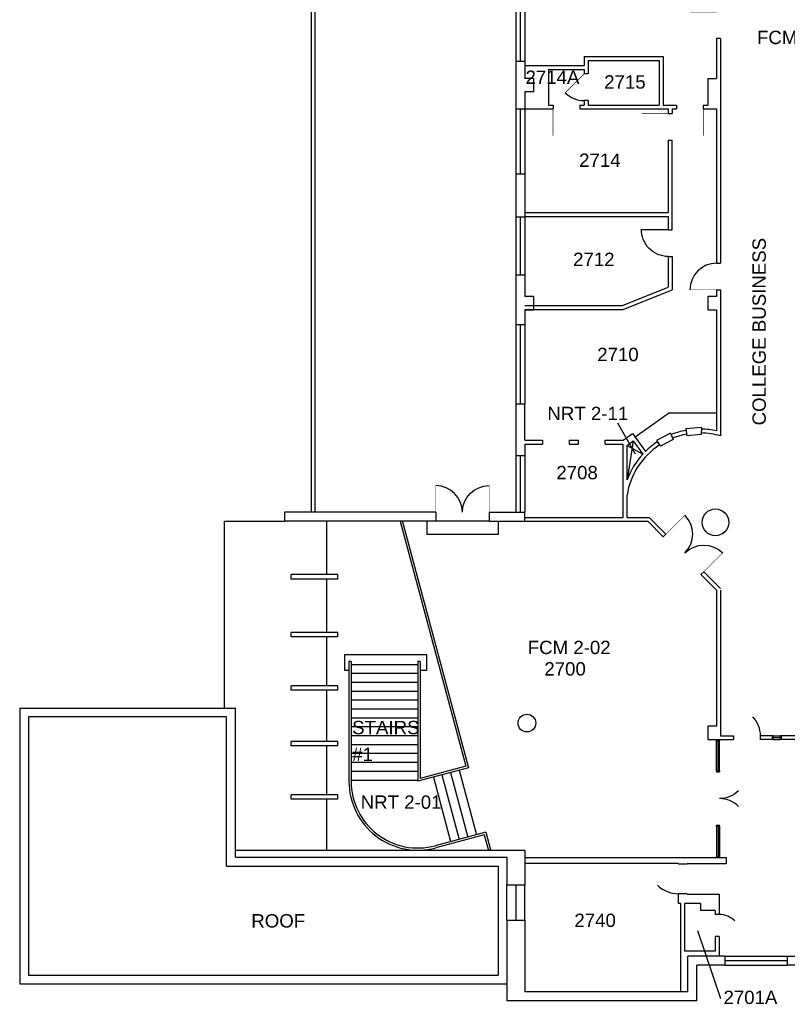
# Model space of a CAD drawing. Extents: x 1022 to 4599, y 252 to 3211.
# Tile 1 of 4: x 1022 to 2057, y 783 to 2110. Entities that reach past the tile are written whole.
import ezdxf
from ezdxf.enums import TextEntityAlignment as Align

# ---------------------------------------------------------------- set-up
doc = ezdxf.new("R2010")
doc.units = 0
doc.header["$LTSCALE"] = 96
doc.header["$MEASUREMENT"] = 0
doc.layers.get('0').update_dxf_attribs({"linetype": 'CONTINUOUS'})
for name, color, linetype in [('A-ANNO-RNUM', 4, 'CONTINUOUS'), ('A-ANNO-TEXT', 4, 'CONTINUOUS'), ('A-ANNO-TEXT-CTC', 181, 'CONTINUOUS'), ('A-DOOR', 2, 'CONTINUOUS'), ('A-FLOR-CASE', 3, 'CONTINUOUS'), ('A-FLOR-SHFT', 1, 'CONTINUOUS'), ('A-FLOR-STRS', 2, 'CONTINUOUS'), ('A-GLAZ', 2, 'CONTINUOUS'), ('A-ROOF', 1, 'CONTINUOUS'), ('A-WALL-FULL', 6, 'CONTINUOUS'), ('A-WALL-SILL', 1, 'CONTINUOUS')]:
    doc.layers.add(name, color=color, linetype=linetype)
doc.styles.add('ARIAL', font='arial.ttf')

# ---------------------------------------------------------------- blocks, each defined once
blk = doc.blocks.new('DL')
at = {"layer": 'A-DOOR', "const_width": 0.0156}
blk.add_lwpolyline([(-1, 0), (0, 0)], dxfattribs=at)
at = {"layer": 'A-DOOR'}
blk.add_arc((0, 0), 1, 90, 180, dxfattribs=at)
blk = doc.blocks.new('DR')
at = {"layer": 'A-DOOR'}
blk.add_lwpolyline([(0, 0, 0.0278, 0.0278, 0), (0, 1, 0, 0, 0.414214), (-1, 0, 0, 0, 0.414214)], format="xyseb", dxfattribs=at)
blk = doc.blocks.new('90S1')
blk.add_line((-0.5, 0), (-0.5, 1))
blk.add_arc((-0.5, 0), 1, 0, 91.707)
blk = doc.blocks.new('PP-FP02$0$DOOR-E')
at = {"const_width": 0.001}
blk.add_lwpolyline([(0, 0), (-0.707, 0.707)], dxfattribs=at)
blk.add_arc((0, 0), 1, 135, 180)

msp = doc.modelspace()

# ---------------------------------------------------------------- linework, layer by layer
at = {"layer": 'A-ANNO-TEXT-CTC'}
for p, q in [((1827.9, 1566.5), (1851.8, 1525)), ((1967.6, 789.9), (1936.5, 881.6))]:
    msp.add_line(p, q, dxfattribs=at)
at = {"layer": 'A-DOOR', "const_width": 1}
msp.add_lwpolyline([(1783.2, 2037.2), (1757.8, 2011.8)], dxfattribs=at)
at = {"layer": 'A-DOOR'}
msp.add_arc((1783.2, 2037.2), 36, 225, 270, dxfattribs=at)
at = {"layer": 'A-FLOR-CASE'}
for p, q in [((1851.9, 1547.7), (1896.9, 1579.7)), ((1961.8, 1579.7), (1896.9, 1579.7)), ((1571, 1434), (1571, 1416)), ((1655, 1434), (1583, 1434)), ((1667, 1434), (1667, 1416)), ((1667, 1416), (1571, 1416))]:
    msp.add_line(p, q, dxfattribs=at)
at = {"layer": 'A-FLOR-SHFT'}
for points in [[(1849.4, 1542.2), (1841, 1489.7)], [(1841, 1536.2), (1862.2, 1524.3)]]:
    msp.add_lwpolyline(points, dxfattribs=at)
at = {"layer": 'A-FLOR-STRS'}
for p, q in [((1537.9, 1434.8), (1627.2, 1101.5)), ((1535, 1434), (1623.5, 1103.7)), ((1571, 1254), (1460, 1254)), ((1460, 1254), (1460, 1233)), ((1571, 1233), (1571, 1254)), ((1466, 1245), (1466, 1083.3)), ((1469, 1245), (1466, 1245)), ((1469, 1245), (1469, 1083.3)), ((1469, 1241), (1559, 1241)), ((1559, 1245), (1559, 1083.3)), ((1562, 1245), (1559, 1245)), ((1562, 1245), (1562, 1087.2)), ((1460, 1233), (1466, 1233)), ((1469, 1229), (1559, 1229)), ((1562, 1233), (1571, 1233)), ((1469, 1217), (1559, 1217)), ((1469, 1205), (1559, 1205)), ((1469, 1193), (1559, 1193)), ((1469, 1181), (1559, 1181)), ((1469, 1169), (1559, 1169)), ((1469, 1157), (1559, 1157)), ((1469, 1145), (1559, 1145)), ((1469, 1133), (1559, 1133)), ((1469, 1121), (1559, 1121)), ((1469, 1109), (1559, 1109)), ((1623.5, 1103.7), (1562, 1087.2)), ((1469, 1097), (1559, 1097)), ((1627.2, 1101.5), (1559, 1083.3)), ((1579.9, 1088.9), (1603.1, 1001.9)), ((1591.4, 1092), (1614.7, 1005)), ((1603, 1095.1), (1626.3, 1008.1)), ((1614.6, 1098.2), (1637.9, 1011.3)), ((1469, 1085), (1559, 1085)), ((1650.5, 1014.6), (1582.3, 996.3)), ((1648.4, 1010.9), (1583.1, 993.4)), ((1648.4, 1010.9), (1654, 990)), ((1650.5, 1014.6), (1656.9, 990.8))]:
    msp.add_line(p, q, dxfattribs=at)
for radius in [93, 90]:
    msp.add_arc((1559, 1083.3), radius, 180, 285, dxfattribs=at)
at = {"layer": 'A-GLAZ'}
for p, q in [((1697, 2124), (1697, 2054)), ((1697, 1990), (1697, 1902)), ((1697, 1844), (1697, 1766)), ((1697, 1699), (1697, 1592)), ((1697, 1522), (1697, 1446)), ((1436, 1362), (1436, 1434)), ((1436, 1284), (1436, 1356)), ((1436, 1212), (1436, 1278)), ((1436, 1137), (1436, 1206)), ((2037.9, 1142.2), (2047.4, 1142.2)), ((1436, 1065), (1436, 1131)), ((1963.8, 1097.2), (1963.8, 1138.4)), ((1436, 990), (1436, 1059)), ((1963.8, 1022.7), (1963.8, 981.6)), ((1691, 943.8), (1691, 895.8)), ((1973, 841.4), (2057, 841.4))]:
    msp.add_line(p, q, dxfattribs=at)
at = {"layer": 'A-ROOF'}
for p, q in [((1415, 2552), (1415, 1446)), ((1420.2, 2543), (1420.2, 1446)), ((1298, 1182), (1298, 1434)), ((1298, 1434), (1379, 1434)), ((1022, 1182), (1313, 1182)), ((1022, 1182), (1022, 810)), ((1313, 981), (1313, 1182)), ((1301, 1170), (1034, 1170)), ((1034, 1170), (1034, 822)), ((1301, 969), (1301, 1170)), ((1301, 969), (1667, 969)), ((1667, 969), (1667, 822)), ((1022, 810), (1679, 810)), ((1034, 822), (1667, 822))]:
    msp.add_line(p, q, dxfattribs=at)
at = {"layer": 'A-WALL-FULL'}
for p, q in [((1967, 2084.8), (1961.8, 2084.8)), ((1961.8, 2084.8), (1961.8, 2031.2)), ((1967, 2084.8), (1967, 1782)), ((1783.2, 2060.5), (1783.2, 2048.5)), ((1783.2, 2060.5), (1889.8, 2060.5)), ((1889.8, 2060.5), (1889.8, 1995.2)), ((1703, 2054), (1691, 2054)), ((1691, 2054), (1691, 1990)), ((1703, 2054), (1703, 2031)), ((1703, 2048.5), (1783.2, 2048.5)), ((1788.5, 2055.2), (1788.5, 2037.2)), ((1788.5, 2055.2), (1884.5, 2055.2)), ((1884.5, 2055.2), (1884.5, 1995.2)), ((1735.2, 2043.2), (1735.2, 1995.2)), ((1735.2, 2043.2), (1783.2, 2043.2)), ((1783.2, 2043.2), (1783.2, 2037.2)), ((1788.5, 2037.2), (1783.2, 2037.2)), ((1715, 2031), (1703, 2031)), ((1715, 2031), (1715, 2013)), ((1949.8, 2031.2), (1961.8, 2031.2)), ((1949.8, 2031.2), (1949.8, 1995.2)), ((1703, 2013), (1703, 1990)), ((1715, 2013), (1703, 2013)), ((1735.2, 1995.2), (1741.2, 1995.2)), ((1741.2, 1995.2), (1741.2, 1990)), ((1777.2, 1995.2), (1777.2, 1990)), ((1777.2, 1995.2), (1783.2, 1995.2)), ((1788.5, 2001.2), (1783.2, 2001.2)), ((1783.2, 2001.2), (1783.2, 1995.2)), ((1788.5, 2001.2), (1788.5, 1995.2)), ((1788.5, 1995.2), (1884.5, 1995.2)), ((1889.8, 1995.2), (1907.8, 1995.2)), ((1907.8, 1995.2), (1907.8, 1990)), ((1943.8, 1995.2), (1943.8, 1990)), ((1943.8, 1995.2), (1949.8, 1995.2)), ((1691, 1990), (1741.2, 1990)), ((1777.2, 1990), (1896.5, 1990)), ((1896.5, 1990), (1896.5, 1984)), ((1896.5, 1984), (1901.8, 1984)), ((1901.8, 1990), (1901.8, 1984)), ((1901.8, 1990), (1907.8, 1990)), ((1943.8, 1990), (1961.8, 1990)), ((1961.8, 1990), (1961.8, 1782)), ((1896.5, 1948), (1901.8, 1948)), ((1896.5, 1948), (1896.5, 1850.2)), ((1901.8, 1827), (1901.8, 1948)), ((1703, 1902), (1691, 1902)), ((1691, 1902), (1691, 1844)), ((1703, 1902), (1703, 1844)), ((1703, 1850.2), (1896.5, 1850.2)), ((1703, 1844), (1691, 1844)), ((1703, 1845), (1896.5, 1845)), ((1896.5, 1845), (1896.5, 1827)), ((1896.5, 1827), (1901.8, 1827)), ((1896.5, 1791), (1896.5, 1749.5)), ((1896.5, 1791), (1901.8, 1791)), ((1901.8, 1791), (1901.8, 1746)), ((1961.8, 1782), (1967, 1782)), ((1703, 1766), (1691, 1766)), ((1691, 1766), (1691, 1699)), ((1703, 1766), (1703, 1737)), ((1834.7, 1724.7), (1896.5, 1749.5)), ((1835.8, 1719.4), (1901.8, 1746)), ((1961.8, 1746), (1961.8, 1737)), ((1961.8, 1746), (1967, 1746)), ((1967, 1746), (1967, 1549)), ((1715, 1737), (1703, 1737)), ((1715, 1737), (1715, 1719)), ((1949.8, 1737), (1949.8, 1719)), ((1961.8, 1737), (1949.8, 1737)), ((1703, 1724.7), (1834.7, 1724.7)), ((1703, 1719.4), (1835.8, 1719.4)), ((1703, 1719), (1715, 1719)), ((1703, 1719), (1703, 1699)), ((1949.8, 1719), (1961.8, 1719)), ((1961.8, 1719), (1961.8, 1555.7)), ((1703, 1699), (1691, 1699)), ((1703, 1592), (1691, 1592)), ((1691, 1592), (1691, 1522)), ((1703, 1543.3), (1703, 1592)), ((1703, 1543.3), (1727.1, 1543.3)), ((1727.1, 1543.3), (1727.1, 1538.1)), ((1763.1, 1543.3), (1775.6, 1543.3)), ((1763.1, 1543.3), (1763.1, 1538.1)), ((1775.6, 1538.1), (1775.6, 1543.3)), ((1811.6, 1543.3), (1835.8, 1543.3)), ((1811.6, 1538.1), (1811.6, 1543.3)), ((1835.8, 1543.5), (1848.5, 1552.5)), ((1841, 1536.2), (1849.4, 1542.2)), ((1848.5, 1552.5), (1865.9, 1528.1)), ((1849.4, 1542.2), (1862.2, 1524.3)), ((1703, 1538.1), (1703, 1522)), ((1703, 1538.1), (1727.1, 1538.1)), ((1763.1, 1538.1), (1775.6, 1538.1)), ((1811.6, 1538.1), (1835.8, 1538.1)), ((1835.8, 1439.2), (1835.8, 1538.1)), ((1841, 1489.7), (1841, 1536.2)), ((1703, 1522), (1691, 1522)), ((1841, 1439.2), (1841, 1469)), ((1379, 1446), (1379, 1434)), ((1583, 1446), (1379, 1446)), ((1583, 1446), (1583, 1434)), ((1655, 1446), (1703, 1446)), ((1655, 1446), (1655, 1434)), ((1703, 1434), (1703, 1446)), ((1703, 1439.2), (1835.8, 1439.2)), ((1841, 1439.2), (1871, 1439.2)), ((1871, 1439.2), (1893.5, 1416.7)), ((1583, 1434), (1379, 1434)), ((1655, 1434), (1868.8, 1434)), ((1868.8, 1434), (1889.8, 1413)), ((1889.8, 1413), (1893.5, 1416.7)), ((1388, 1356), (1388, 1362)), ((1451, 1362), (1388, 1362)), ((1451, 1356), (1388, 1356)), ((1451, 1356), (1451, 1362)), ((1940.7, 1362.1), (1944.5, 1365.8)), ((1940.7, 1362.1), (1961.8, 1341.1)), ((1944.5, 1365.8), (1967, 1343.3)), ((1961.8, 1341.1), (1961.8, 1157.7)), ((1967, 1341.1), (1967, 1144.7)), ((1451, 1284), (1388, 1284)), ((1388, 1278), (1388, 1284)), ((1451, 1278), (1388, 1278)), ((1451, 1278), (1451, 1284)), ((1451, 1212), (1388, 1212)), ((1388, 1206), (1388, 1212)), ((1451, 1206), (1451, 1212)), ((1451, 1206), (1388, 1206)), ((1961.8, 1157.7), (1950, 1157.7)), ((1950, 1157.7), (1950, 1139.7)), ((1967, 1144.7), (1984.5, 1144.7)), ((1984.5, 1144.7), (1984.5, 1139.7)), ((2020.5, 1144.7), (2020.5, 1139.7)), ((2036.6, 1144.7), (2020.5, 1144.7)), ((2075, 1144.7), (2048.6, 1144.7)), ((1451, 1137), (1388, 1137)), ((1388, 1131), (1388, 1137)), ((1451, 1131), (1388, 1131)), ((1451, 1131), (1451, 1137)), ((1950, 1139.7), (1984.5, 1139.7)), ((1950, 1139.7), (1962, 1139.7)), ((2036.6, 1139.7), (2020.5, 1139.7)), ((2072.2, 1139.7), (2048.6, 1139.7)), ((1451, 1065), (1388, 1065)), ((1388, 1059), (1388, 1065)), ((1451, 1059), (1451, 1065)), ((1451, 1059), (1388, 1059)), ((1703, 990), (1313, 990)), ((1703, 990), (1703, 943.8)), ((1313, 981), (1679, 981)), ((1679, 981), (1679, 943.8)), ((1703, 980.3), (1969.3, 980.3)), ((1910.2, 972.3), (1703, 972.3)), ((1910.2, 972.3), (1910.2, 971.6)), ((1922.2, 971.6), (1910.2, 971.6)), ((1922.2, 972.3), (1974.6, 972.3)), ((1922.2, 972.3), (1922.2, 971.6)), ((1961, 980.3), (1974.6, 980.3)), ((1974.6, 980.3), (1974.6, 972.3)), ((1679, 943.8), (1703, 943.8)), ((1910.2, 918.4), (1910.2, 931.6)), ((1922.2, 931.6), (1910.2, 931.6)), ((1922.2, 931.6), (1922.2, 930.9)), ((1922.2, 931.1), (1965.2, 931.1)), ((1965.2, 931.1), (1965.2, 903.8)), ((1913.6, 918.4), (1910.2, 918.4)), ((1913.6, 799.4), (1913.6, 918.4)), ((1918.5, 918.6), (1918.5, 854.4)), ((1940.6, 918.6), (1918.5, 918.6)), ((1940.6, 909.1), (1940.6, 918.6)), ((1960, 909.1), (1940.6, 909.1)), ((1960, 909.1), (1960, 903.8)), ((1965.2, 903.8), (1960, 903.8)), ((1679, 895.8), (1703, 895.8)), ((1679, 895.8), (1679, 787.4)), ((1703, 895.8), (1703, 799.4)), ((1960, 873.8), (1960, 854.4)), ((1965.2, 873.8), (1960, 873.8)), ((1965.2, 873.8), (1965.2, 847.4)), ((1960, 854.4), (1918.5, 854.4)), ((1973, 847.4), (1923, 847.4)), ((1923, 799.4), (1923, 847.4)), ((1973, 847.4), (1973, 835.4)), ((2057, 847.4), (2057, 835.4)), ((2057, 847.4), (2339, 847.4)), ((1973, 835.4), (1935, 835.4)), ((1935, 787.4), (1935, 835.4)), ((2339, 835.4), (2057, 835.4)), ((1923, 799.4), (1703, 799.4)), ((1935, 787.4), (1679, 787.4))]:
    msp.add_line(p, q, dxfattribs=at)
for centre, radius in [((1960.2, 1432.5), 18), ((1706, 1161.8), 12)]:
    msp.add_circle(centre, radius, dxfattribs=at)
for radius, start, end in [(104.8, 100.3881, 111.7581), (104.8, 77.6481, 89.0181), (104.8, 123.1281, 134.4981), (99.6, 100.3881, 111.7581), (99.6, 73.8636, 89.0181), (99.6, 123.1281, 170.961), (104.8, 137.4168, 159.7374)]:
    msp.add_arc((1939.3, 1453.4), radius, start, end, dxfattribs=at)
at = {"layer": 'A-WALL-SILL'}
for p, q in [((1691, 2124), (1691, 2054)), ((1703, 2124), (1703, 2054)), ((1691, 1990), (1691, 1902)), ((1703, 1990), (1703, 1902)), ((1691, 1844), (1691, 1766)), ((1703, 1844), (1703, 1766)), ((1691, 1699), (1691, 1592)), ((1703, 1699), (1703, 1592)), ((1941.2, 1560.2), (1920.1, 1558.4)), ((1920.1, 1558.4), (1921.7, 1549.3)), ((1941.2, 1560.2), (1941, 1550.9)), ((1899.7, 1552.6), (1880.9, 1542.8)), ((1880.9, 1542.8), (1886, 1535.1)), ((1903.2, 1544), (1886, 1535.1)), ((1899.7, 1552.6), (1903.2, 1544)), ((1941, 1550.9), (1921.7, 1549.3)), ((1691, 1522), (1691, 1446)), ((1703, 1522), (1703, 1446)), ((2036.6, 1144.7), (2036.6, 1139.7)), ((2037.9, 1144.7), (2036.6, 1144.7)), ((2037.9, 1144.7), (2047.4, 1144.7)), ((2037.9, 1139.7), (2037.9, 1144.7)), ((2048.6, 1144.7), (2047.4, 1144.7)), ((2047.4, 1144.7), (2047.4, 1139.7)), ((2048.6, 1144.7), (2048.6, 1139.7)), ((1961.8, 1139.7), (1961.8, 1138.4)), ((1961.8, 1138.4), (1965.8, 1138.4)), ((1961.8, 1097.2), (1961.8, 1138.4)), ((1965.8, 1139.7), (1965.8, 1138.4)), ((1965.8, 1097.2), (1965.8, 1138.4)), ((2037.9, 1139.7), (2036.6, 1139.7)), ((2037.9, 1139.7), (2047.4, 1139.7)), ((2048.6, 1139.7), (2047.4, 1139.7)), ((1961.8, 1097.2), (1961.8, 1096)), ((1965.8, 1097.2), (1961.8, 1097.2)), ((1961.8, 1096), (1965.8, 1096)), ((1965.8, 1097.2), (1965.8, 1096)), ((1961.8, 1022.7), (1961.8, 1024)), ((1961.8, 1024), (1965.8, 1024)), ((1961.8, 1022.7), (1961.8, 981.6)), ((1965.8, 1022.7), (1961.8, 1022.7)), ((1965.8, 1022.7), (1965.8, 1024)), ((1965.8, 1022.7), (1965.8, 981.6)), ((1961.8, 980.3), (1961.8, 981.6)), ((1961.8, 981.6), (1965.8, 981.6)), ((1965.8, 980.3), (1965.8, 981.6)), ((1679, 895.8), (1679, 943.8)), ((1703, 895.8), (1703, 943.8)), ((1973, 847.4), (2057, 847.4)), ((1973, 835.4), (2057, 835.4))]:
    msp.add_line(p, q, dxfattribs=at)

# ---------------------------------------------------------------- block references
at = {"layer": 'A-DOOR'}
for name, p, xscale, yscale, zscale, rotation in [('DR', (1961.8, 2120.8), 36, 36, 36, 90), ('DR', (1741.2, 1990), 36, 36, 36, 180), ('DR', (1896.5, 1984), 36, 36, 36, 90), ('DR', (1943.8, 1990), -36, 36, 36, 180), ('90S1', (1896.5, 1809), 36, -36, 36, 270), ('DL', (1583, 1446), 36, 36, 36, 270), ('DL', (1655, 1446), -36, 36, 36, 90), ('DL', (1893.5, 1416.7), 36, 36, 36, 225), ('DL', (1944.5, 1365.8), -36, 36, 36, 45), ('PP-FP02$0$DOOR-E', (1984.5, 1144.7), -36, 36, 35.99999999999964, 359.9999999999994), ('PP-FP02$0$DOOR-E', (1965.8, 1096), -36, 36, 35.99999999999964, 270), ('PP-FP02$0$DOOR-E', (1965.8, 1024), 36.00000000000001, 36.00000000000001, 36.00000000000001, 270), ('PP-FP02$0$DOOR-E', (1910.2, 971.6), 40.00000000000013, 40.00000000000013, 40.00000000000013, 90), ('PP-FP02$0$DOOR-E', (1965.2, 873.8), 29.99999999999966, 29.99999999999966, 29.99999999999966, 270)]:
    msp.add_blockref(name, p, dxfattribs=dict(at, xscale=xscale, yscale=yscale, zscale=zscale, rotation=rotation))
at = {"layer": 'A-DOOR', "xscale": 36, "yscale": 36, "zscale": 36}
msp.add_blockref('DL', (1961.8, 1746), dxfattribs=at)

# ---------------------------------------------------------------- texts
at = {"layer": 'A-ANNO-RNUM', "style": 'ARIAL'}
for s, p in [('2715', (1838.1, 2026.4)), ('2714', (1804.3, 1921)), ('2712', (1796.2, 1787.3)), ('2710', (1828.7, 1658.9)), ('2708', (1773.6, 1499.6)), ('2700', (1757.4, 1234.9)), ('2740', (1797.9, 895.8))]:
    msp.add_text(s, height=18, dxfattribs=at).set_placement(p, align=Align.MIDDLE)
msp.add_text('#1', height=18, dxfattribs=at).set_placement((1470.3, 1110.6))
at = {"layer": 'A-ANNO-TEXT', "style": 'ARIAL'}
msp.add_text('COLLEGE BUSINESS', height=18, rotation=90, dxfattribs=at).set_placement((2028.1, 1563.2))
for s, p in [('STAIRS', (1470.3, 1146.8)), ('ROOF', (1334.3, 886.1))]:
    msp.add_text(s, height=18, dxfattribs=at).set_placement(p)
at = {"layer": 'A-ANNO-TEXT-CTC', "style": 'ARIAL'}
for s, p in [('FCM 2-03', (2016.2, 2077.4)), ('NRT 2-11', (1733.6, 1570.3)), ('FCM 2-02', (1707.1, 1254.8)), ('NRT 2-01', (1481.8, 1046.2)), ('2701A', (1971, 782.9))]:
    msp.add_text(s, height=18, dxfattribs=at).set_placement(p)
msp.add_text('2714A', height=18, dxfattribs=at).set_placement((1740.4, 2032.9), align=Align.MIDDLE)

doc.saveas('drawing.dxf')
